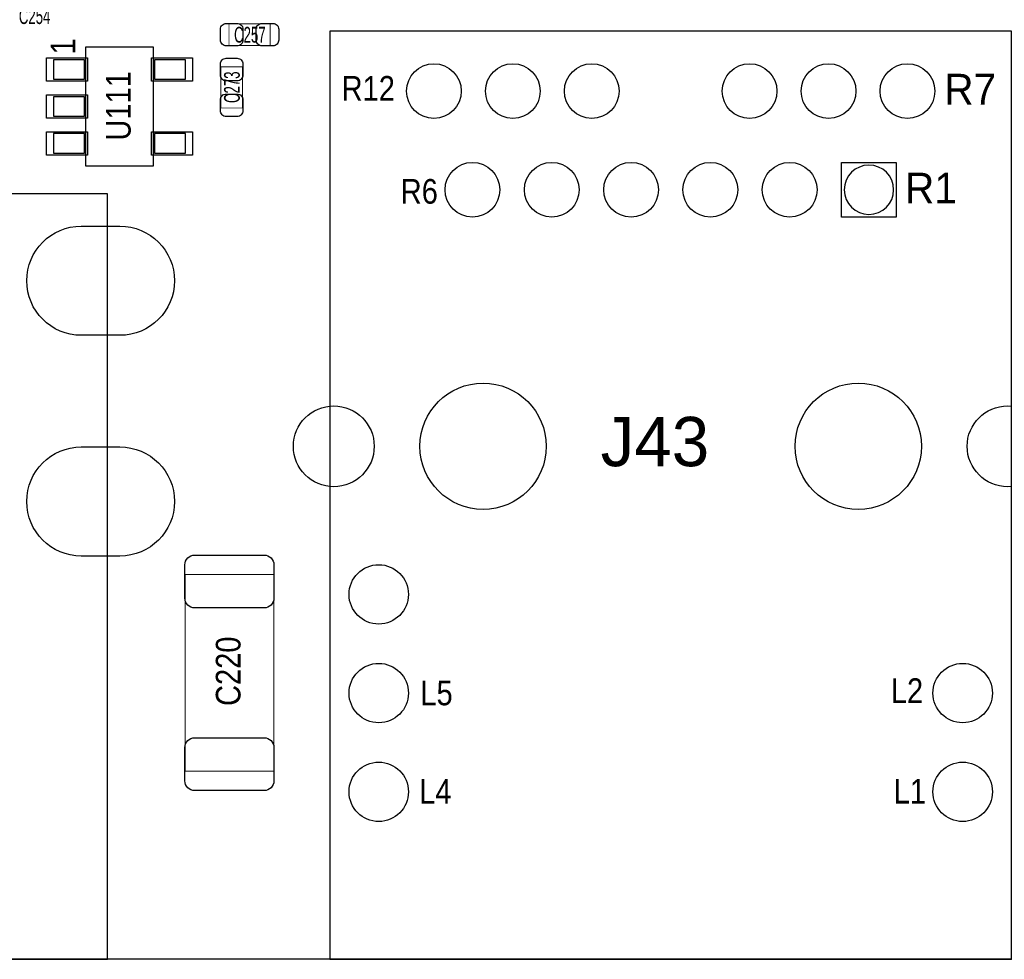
# Model space of a CAD drawing. Extents: x -31 to 174, y -12 to 124.
# Tile 5 of 20: x 61 to 86, y 0 to 24. Entities that reach past the tile are written whole.
import ezdxf
from ezdxf.enums import TextEntityAlignment as Align

# ---------------------------------------------------------------- set-up
doc = ezdxf.new("R2010")
doc.units = 0
for name, color, linetype in [('BG_OUTLINE', 3, 'CONTINUOUS'), ('PG_ASSEMBLY_TOP', 140, 'CONTINUOUS'), ('PIN_BOTTOM', 2, 'CONTINUOUS'), ('PIN_TOP', 160, 'CONTINUOUS'), ('RD_ASSEMBLY_TOP', 140, 'CONTINUOUS')]:
    doc.layers.add(name, color=color, linetype=linetype)

msp = doc.modelspace()

# ---------------------------------------------------------------- linework, layer by layer
at = {"layer": 'BG_OUTLINE'}
msp.add_lwpolyline([(0, 0), (0, 46.233588), (5.526532, 46.233588, 0.413393), (6.522212, 47.232062), (6.522212, 48.731932, 0.414214), (5.522214, 49.73193), (0, 49.73193), (0, 74.98207), (5.522214, 74.98207, 0.414214), (6.522212, 75.982068), (6.522212, 77.481938, 0.413393), (5.526532, 78.480412), (0, 78.480412), (0, 89.662), (150.622, 89.662), (150.622, 0)], format="xyb", close=True, dxfattribs=at)
at = {"layer": 'PG_ASSEMBLY_TOP', "const_width": 0.024892}
for points in [[(67.092068, 24.072088), (67.092068, 23.512272), (66.031872, 23.512272), (66.031872, 24.072088), (67.092068, 24.072088)], [(65.821052, 22.964394), (66.380868, 22.964394), (66.380868, 21.904198), (65.821052, 21.904198), (65.821052, 22.964394)], [(64.902588, 9.901174), (67.182492, 9.901174), (67.182492, 4.840986), (64.902588, 4.840986), (64.902588, 9.901174)]]:
    msp.add_lwpolyline(points, dxfattribs=at)
at = {"layer": 'PG_ASSEMBLY_TOP'}
for points in [[(68.628006, 0), (86.15807, 0), (86.15807, 23.880064), (68.628006, 23.880064), (68.628006, 0)], [(64.090042, 23.469346), (62.339982, 23.469346), (62.339982, 20.419314), (64.090042, 20.419314), (64.090042, 23.469346)], [(48.409352, 0), (62.90945, 0), (62.90945, 19.699986), (48.409352, 19.699986), (48.409352, 0)]]:
    msp.add_lwpolyline(points, dxfattribs=at)
for points in [[(62.31509, 23.144226), (61.51499, 23.144226), (61.51499, 22.644354), (62.31509, 22.644354)], [(64.915034, 23.144226), (64.114934, 23.144226), (64.114934, 22.644354), (64.915034, 22.644354)], [(62.31509, 22.194266), (61.51499, 22.194266), (61.51499, 21.694394), (62.31509, 21.694394)], [(62.31509, 21.244306), (61.51499, 21.244306), (61.51499, 20.744434), (62.31509, 20.744434)], [(64.915034, 21.244306), (64.114934, 21.244306), (64.114934, 20.744434), (64.915034, 20.744434)]]:
    msp.add_lwpolyline(points, close=True, dxfattribs=at)
msp.add_lwpolyline([(83.128104, 19.800062, 1), (81.858104, 19.800062, 1), (83.128104, 19.800062)], format="xyb", dxfattribs=at)
at = {"layer": 'PIN_BOTTOM'}
msp.add_lwpolyline([(81.789016, 19.095974), (81.789016, 20.503896), (83.196938, 20.503896), (83.196938, 19.095974)], close=True, dxfattribs=at)
for points in [[(63.22568, 16.055975), (62.233556, 16.055975, -1), (62.233556, 18.863945), (63.22568, 18.863945, -1)], [(63.22568, 10.376027), (62.233556, 10.376027, -1), (62.233556, 13.183997), (63.22568, 13.183997, -1)]]:
    msp.add_lwpolyline(points, format="xyb", close=True, dxfattribs=at)
for centre, radius in [((71.303134, 22.340062), 0.703961), ((73.333102, 22.340062), 0.703961), ((75.36307, 22.340062), 0.703961), ((79.423006, 22.340062), 0.703961), ((81.453228, 22.340062), 0.703961), ((83.483196, 22.340062), 0.703961), ((72.293226, 19.800062), 0.703961), ((74.3331, 19.800062), 0.703961), ((76.373228, 19.800062), 0.703961), ((78.413102, 19.800062), 0.703961), ((80.45323, 19.800062), 0.703961), ((72.568054, 13.200126), 1.624965), ((82.218022, 13.200126), 1.624965), ((68.728082, 13.200126), 1.038987), ((86.057994, 13.200126), 1.038987), ((69.88302, 9.390126), 0.764032), ((69.88302, 6.850126), 0.764032), ((84.903056, 6.850126), 0.764032), ((69.88302, 4.310126), 0.764032), ((84.903056, 4.310126), 0.764032)]:
    msp.add_circle(centre, radius, dxfattribs=at)
at = {"layer": 'PIN_TOP'}
for points in [[(65.962022, 24.082248), (66.24193, 24.082248, -0.414846), (66.392044, 23.932134), (66.392044, 23.652226, -0.414846), (66.24193, 23.502112), (65.962022, 23.502112, -0.414846), (65.811908, 23.652226), (65.811908, 23.932134, -0.414846)], [(67.161918, 23.502112), (66.88201, 23.502112, -0.414846), (66.731896, 23.652226), (66.731896, 23.932134, -0.414846), (66.88201, 24.082248), (67.161918, 24.082248, -0.414846), (67.312032, 23.932134), (67.312032, 23.652226, -0.414846)], [(66.391028, 23.034244), (66.391028, 22.754336, -0.414846), (66.240914, 22.604222), (65.961006, 22.604222, -0.414846), (65.810892, 22.754336), (65.810892, 23.034244, -0.414846), (65.961006, 23.184358), (66.240914, 23.184358, -0.414846)], [(65.810892, 21.834348), (65.810892, 22.114256, -0.414846), (65.961006, 22.26437), (66.240914, 22.26437, -0.414846), (66.391028, 22.114256), (66.391028, 21.834348, -0.414846), (66.240914, 21.684234), (65.961006, 21.684234, -0.414846)], [(63.22568, 16.055975), (62.233556, 16.055975, -1), (62.233556, 18.863945), (63.22568, 18.863945, -1)], [(63.22568, 10.376027), (62.233556, 10.376027, -1), (62.233556, 13.183997), (63.22568, 13.183997, -1)], [(67.187572, 10.15111), (67.187572, 9.291066, -0.414258), (66.937636, 9.04113), (65.147444, 9.04113, -0.414258), (64.897508, 9.291066), (64.897508, 10.15111, -0.414258), (65.147444, 10.401046), (66.937636, 10.401046, -0.414258)], [(64.897508, 4.59105), (64.897508, 5.451094, -0.414258), (65.147444, 5.70103), (66.937636, 5.70103, -0.414258), (67.187572, 5.451094), (67.187572, 4.59105, -0.414258), (66.937636, 4.341114), (65.147444, 4.341114, -0.414258)]]:
    msp.add_lwpolyline(points, format="xyb", close=True, dxfattribs=at)
for points in [[(61.339984, 23.194264), (62.39002, 23.194264), (62.39002, 22.594316), (61.339984, 22.594316)], [(64.040004, 23.194264), (65.09004, 23.194264), (65.09004, 22.594316), (64.040004, 22.594316)], [(61.339984, 22.244304), (62.39002, 22.244304), (62.39002, 21.644356), (61.339984, 21.644356)], [(61.339984, 21.294344), (62.39002, 21.294344), (62.39002, 20.694396), (61.339984, 20.694396)], [(64.040004, 21.294344), (65.09004, 21.294344), (65.09004, 20.694396), (64.040004, 20.694396)], [(81.789016, 19.095974), (81.789016, 20.503896), (83.196938, 20.503896), (83.196938, 19.095974)]]:
    msp.add_lwpolyline(points, close=True, dxfattribs=at)
for centre, radius in [((71.303134, 22.340062), 0.703961), ((73.333102, 22.340062), 0.703961), ((75.36307, 22.340062), 0.703961), ((79.423006, 22.340062), 0.703961), ((81.453228, 22.340062), 0.703961), ((83.483196, 22.340062), 0.703961), ((72.293226, 19.800062), 0.703961), ((74.3331, 19.800062), 0.703961), ((76.373228, 19.800062), 0.703961), ((78.413102, 19.800062), 0.703961), ((80.45323, 19.800062), 0.703961), ((72.568054, 13.200126), 1.624965), ((82.218022, 13.200126), 1.624965), ((68.728082, 13.200126), 1.038987), ((86.057994, 13.200126), 1.038987), ((69.88302, 9.390126), 0.764032), ((69.88302, 6.850126), 0.764032), ((84.903056, 6.850126), 0.764032), ((69.88302, 4.310126), 0.764032), ((84.903056, 4.310126), 0.764032)]:
    msp.add_circle(centre, radius, dxfattribs=at)

# ---------------------------------------------------------------- texts
at = {"layer": 'PG_ASSEMBLY_TOP', "width": 0.88}
msp.add_text('1', height=0.635, rotation=90, dxfattribs=at).set_placement((62.07887, 23.48992), align=Align.CENTER)
at = {"layer": 'PG_ASSEMBLY_TOP'}
for s, height, width, p in [('R12', 0.635, 0.88, (68.92925, 22.09292)), ('R7', 0.78994, 0.987138, (84.43087, 21.99386)), ('R6', 0.635, 0.88, (70.44944, 19.44243)), ('R1', 0.78994, 0.987138, (83.42122, 19.44878)), ('L5', 0.635, 0.88, (70.9549, 6.53669)), ('L2', 0.635, 0.88, (83.05546, 6.59511)), ('L4', 0.635, 0.88, (70.92315, 4.00177)), ('L1', 0.635, 0.88, (83.12912, 4.00812))]:
    msp.add_text(s, height=height, dxfattribs=dict(at, width=width)).set_placement(p)
at = {"layer": 'RD_ASSEMBLY_TOP', "width": 0.625}
for s, p in [('C254', (61.03239, 24.06523)), ('C257', (66.56832, 23.58644))]:
    msp.add_text(s, height=0.4064, dxfattribs=at).set_placement(p, align=Align.CENTER)
at = {"layer": 'RD_ASSEMBLY_TOP'}
for s, height, width, p in [('U111', 0.635, 0.88, (63.50254, 21.95957)), ('C273', 0.4064, 0.625, (66.31051, 22.43836)), ('C220', 0.635, 0.88, (66.32829, 7.41172))]:
    msp.add_text(s, height=height, rotation=90, dxfattribs=dict(at, width=width)).set_placement(p, align=Align.CENTER)
at = {"layer": 'RD_ASSEMBLY_TOP', "width": 1.02}
msp.add_text('J43', height=1.27, dxfattribs=at).set_placement((75.59167, 12.6873))

doc.saveas('drawing.dxf')
